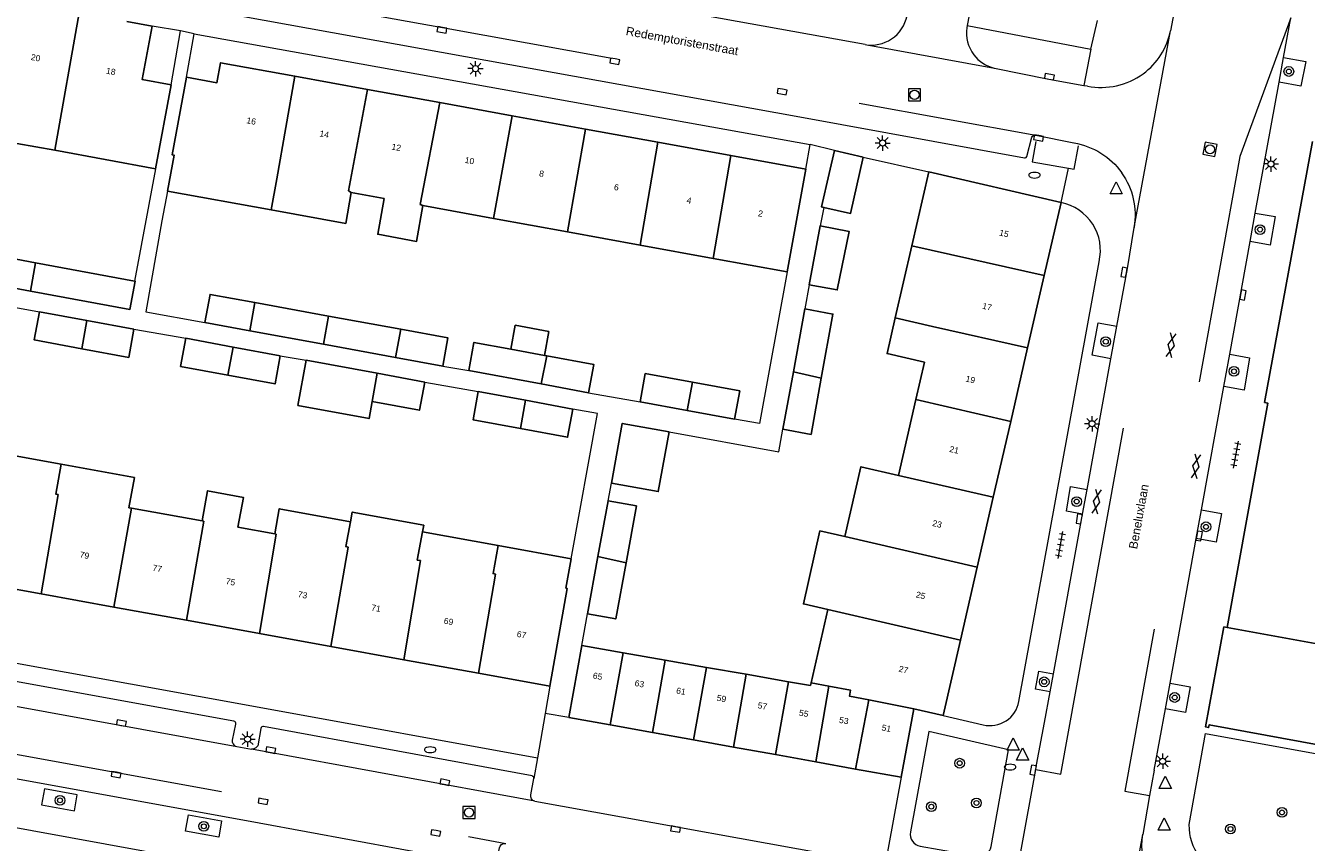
# Model space of a CAD drawing. Extents: x 131101 to 132041, y 397511 to 398853.
# Tile 73 of 80: x 131594 to 131699, y 398575 to 398642. Entities that reach past the tile are written whole.
import ezdxf
from ezdxf.enums import TextEntityAlignment as Align

# ---------------------------------------------------------------- set-up
doc = ezdxf.new("R2010")
doc.units = 0
doc.linetypes.add('DGN Style 2', pattern=[51.514866, 30.90892, -20.605946])
doc.layers.add('_vervallen putten', color=250, linetype='Continuous', lineweight=9, plot=False)
doc.layers.add('_vervallen situatie', color=250, linetype='Continuous', lineweight=9, plot=False)
for name, color, linetype, lineweight in [('gg-afsc-erfafscheiding', 250, 'Continuous', 9), ('gg-afsc-muur', 250, 'Continuous', 9), ('gg-bbg-bijgebouw', 10, 'Continuous', 25), ('gg-bbg-gedigitaliseerde bebouwing', 10, 'Continuous', 25), ('gg-bbg-gedigitaliseerde bijgebouw', 10, 'Continuous', 25), ('gg-bbg-hoofdgebouw', 10, 'Continuous', 25), ('gg-bbg-luifel en loopbrug', 10, 'DGN Style 2', 25), ('gg-bbg-tussenscheiding', 10, 'Continuous', 25), ('gg-knt-verharding', 250, 'Continuous', 9), ('gg-knt-verharding nz', 250, 'DGN Style 2', 9), ('gt-grn-weggrens', 250, 'Continuous', 9), ('gt-symb-boom', 250, 'Continuous', 9), ('gt-symb-brandkraan', 250, 'Continuous', 9), ('gt-symb-gesloten verharding', 250, 'Continuous', 9), ('gt-symb-kolk', 250, 'Continuous', 9), ('gt-symb-lichtmast', 250, 'Continuous', 9), ('gt-symb-rioolschacht', 250, 'Continuous', 9), ('gt-symb-tegel verharding', 250, 'Continuous', 9), ('gt-symb-waterafsluiter', 250, 'Continuous', 9), ('X-AL-huisnummers', 2, 'Continuous', 25), ('X-AL-straatnaam', 3, 'Continuous', 35)]:
    doc.layers.add(name, color=color, linetype=linetype, lineweight=lineweight)
doc.styles.add('CS Annotative', font='arial.ttf')

# ---------------------------------------------------------------- blocks, each defined once
blk = doc.blocks.new('gt0-BOOM')
at = {"layer": 'gt-symb-boom'}
for radius in [0.4, 0.2]:
    blk.add_circle((0, 0), radius, dxfattribs=at)
blk = doc.blocks.new('gt0-KOLK')
at = {"layer": 'gt-symb-kolk', "flags": 128}
blk.add_lwpolyline([(0, 0), (0.38, 0), (0.38, 0.4), (-0.38, 0.4), (-0.38, 0), (0, 0)], dxfattribs=at)
blk = doc.blocks.new('gt0-RS')
at = {"layer": 'gt-symb-rioolschacht', "flags": 128}
blk.add_lwpolyline([(-0.5, -0.5), (0.5, -0.5), (0.5, 0.5), (-0.5, 0.5), (-0.5, -0.5)], close=True, dxfattribs=at)
at = {"layer": 'gt-symb-rioolschacht'}
blk.add_circle((0, 0), 0.375, dxfattribs=at)
blk = doc.blocks.new('gt0-LMAST')
at = {"layer": 'gt-symb-lichtmast'}
for p, q in [((-0.18, 0.17), (-0.45, 0.44)), ((-0.01, 0.25), (-0.01, 0.62)), ((0.17, 0.17), (0.44, 0.44)), ((-0.26, 0), (-0.63, 0)), ((-0.18, -0.18), (-0.45, -0.45)), ((-0.01, -0.25), (-0.01, -0.63)), ((0.44, -0.45), (0.17, -0.18)), ((0.24, 0), (0.62, 0))]:
    blk.add_line(p, q, dxfattribs=at)
blk.add_circle((-0.01, 0), 0.25, dxfattribs=at)
blk = doc.blocks.new('gt0-GESVH1')
at = {"layer": 'gt-symb-gesloten verharding'}
for p, q in [((-0.99, -0.26), (0.01, 0.24)), ((0.01, -0.26), (-0.99, 0.24)), ((0.01, 0.24), (1.01, -0.26)), ((1.01, 0.24), (0.01, -0.26))]:
    blk.add_line(p, q, dxfattribs=at)
blk = doc.blocks.new('gt0-TEG1')
at = {"layer": 'gt-symb-tegel verharding'}
for p, q in [((-1.12, 0), (1.12, 0)), ((-0.9, -0.25), (-0.9, 0.25)), ((-0.45, -0.25), (-0.45, 0.25)), ((0, -0.25), (0, 0.25)), ((0.45, -0.25), (0.45, 0.25)), ((0.9, -0.25), (0.9, 0.25))]:
    blk.add_line(p, q, dxfattribs=at)
blk = doc.blocks.new('gt0-BR')
at = {"layer": 'gt-symb-brandkraan', "extrusion": (0, 0, -1)}
for centre, radius, start, end in [((0.24, 0), 0.206, 287.5669, 72.4331), ((-0.6, -2.66), 3, 72.4331, 73.108), ((0, -0.69), 0.938, 73.108, 106.892), ((0.6, -2.66), 3, 106.892, 107.5669), ((-0.24, 0), 0.206, 107.5669, 252.433), ((-0.6, 2.66), 3, 286.892, 287.5669), ((0.6, 2.66), 3, 252.433, 253.1079)]:
    blk.add_arc(centre, radius, start, end, dxfattribs=at)
at = {"layer": 'gt-symb-brandkraan'}
blk.add_arc((0, 0.69), 0.938, 253.108, 286.8921, dxfattribs=at)
blk = doc.blocks.new('_vervallen situatie')
at = {"layer": 'gg-knt-verharding'}
for p, q in [((131688.01, 398643.62), (131687.58, 398641.31)), ((131696.85, 398639.12), (131697.44, 398642.37)), ((131684.59, 398625.18), (131687.58, 398641.31)), ((131696.48, 398637.08), (131696.85, 398639.12)), ((131680.47, 398636.83), (131680.76, 398636.78)), ((131694.53, 398626.35), (131696.48, 398637.08)), ((131694.11, 398624.01), (131694.53, 398626.35)), ((131684.03, 398621.82), (131684.59, 398625.18)), ((131692.43, 398614.78), (131694.11, 398624.01)), ((131683.17, 398617.07), (131684.03, 398621.82)), ((131682.68, 398614.41), (131683.17, 398617.07)), ((131680.73, 398603.68), (131682.68, 398614.41)), ((131691.95, 398612.13), (131692.43, 398614.78)), ((131690.12, 398602.02), (131691.95, 398612.13)), ((131680.36, 398601.65), (131680.73, 398603.68)), ((131689.69, 398599.66), (131690.12, 398602.02)), ((131677.97, 398588.55), (131680.36, 398601.65)), ((131687.54, 398587.79), (131689.69, 398599.66)), ((131677.71, 398587.09), (131677.97, 398588.55)), ((131677.24, 398584.56), (131677.71, 398587.09)), ((131687.15, 398585.69), (131687.54, 398587.79)), ((131686.23, 398580.66), (131687.15, 398585.69)), ((131689.11, 398576.19), (131690.43, 398583.67)), ((131675.28, 398573.97), (131676.52, 398580.71)), ((131686.23, 398580.66), (131685.86, 398578.57)), ((131685.86, 398578.57), (131685.3, 398575.39)), ((131682.32, 398559.16), (131685.3, 398575.39))]:
    blk.add_line(p, q, dxfattribs=at)
at = {"layer": 'gg-knt-verharding', "flags": 128}
for points in [[(131696.85, 398639.12), (131698.68, 398638.78), (131698.27, 398636.75), (131696.48, 398637.08)], [(131694.53, 398626.35), (131696.17, 398626.06), (131695.76, 398623.71), (131694.11, 398624.01)], [(131682.68, 398614.41), (131681.15, 398614.7), (131681.64, 398617.35), (131683.17, 398617.07)], [(131692.43, 398614.78), (131694.06, 398614.48), (131693.61, 398611.83), (131691.95, 398612.13)], [(131680.36, 398601.65), (131679.04, 398601.89), (131679.37, 398603.93), (131680.73, 398603.68)], [(131690.12, 398602.02), (131691.76, 398601.72), (131691.33, 398599.36), (131689.69, 398599.66)], [(131677.71, 398587.09), (131676.49, 398587.31), (131676.76, 398588.77), (131677.97, 398588.55)], [(131687.54, 398587.79), (131689.19, 398587.49), (131688.81, 398585.39), (131687.15, 398585.69)], [(131676.52, 398580.71), (131676.59, 398581.1), (131677.24, 398584.56)]]:
    blk.add_lwpolyline(points, dxfattribs=at)
at = {"layer": 'gg-knt-verharding'}
for start, end in [(306.335, 348.649), (258.6296, 306.3325)]:
    blk.add_arc((131681.9, 398642.45), 5.79, start, end, dxfattribs=at)
at = {"layer": 'gg-knt-verharding', "extrusion": (0, 0, -1)}
for centre, radius, start, end in [((-131678.67, 398626.18), 6.01, 99.4503, 144.542), ((-131678.66, 398626.18), 6.01, 144.5857, 189.5539), ((-131693.49, 398576.12), 4.38, 286.8974, 0.9697), ((-131690.96, 398574.47), 5.73, 332.1111, 9.2944)]:
    blk.add_arc(centre, radius, start, end, dxfattribs=at)
at = {"layer": 'gg-knt-verharding nz', "flags": 128}
for points in [[(131697.44, 398642.37), (131693.27, 398630.99), (131683.83, 398578.94), (131685.86, 398578.57)], [(131676.52, 398580.71), (131678.57, 398580.34), (131686.02, 398621.46), (131684.03, 398621.82)]]:
    blk.add_lwpolyline(points, dxfattribs=at)
at = {"layer": 'gt-symb-boom'}
for p in [(131697.28, 398637.97), (131694.92, 398625), (131682.26, 398615.81), (131692.78, 398613.37), (131679.87, 398602.69), (131690.48, 398600.62), (131677.21, 398587.9), (131687.92, 398586.62)]:
    blk.add_blockref('gt0-BOOM', p, dxfattribs=at)
at = {"layer": 'gt-symb-brandkraan'}
for p in [(131676.41, 398629.47), (131626.84, 398582.34), (131674.41, 398580.92)]:
    blk.add_blockref('gt0-BR', p, dxfattribs=at)
at = {"layer": 'gt-symb-gesloten verharding'}
for p, rotation in [((131687.61, 398615.51), 79.6900296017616), ((131689.67, 398605.59), 261.0273733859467), ((131681.52, 398602.7), 261.0273733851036)]:
    blk.add_blockref('gt0-GESVH1', p, dxfattribs=dict(at, rotation=rotation))
at = {"layer": 'gt-symb-kolk'}
for p, rotation in [((131683.96, 398621.46), 79.80279442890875), ((131693.32, 398619.67), 259.4542656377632), ((131680.28, 398601.23), 79.69002960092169), ((131689.73, 398599.9), 259.8027944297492), ((131676.5, 398580.63), 79.2028668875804)]:
    blk.add_blockref('gt0-KOLK', p, dxfattribs=dict(at, rotation=rotation))
at = {"layer": 'gt-symb-lichtmast'}
for p in [(131695.82, 398630.38), (131681.15, 398609.07), (131686.94, 398581.39)]:
    blk.add_blockref('gt0-LMAST', p, dxfattribs=at)
at = {"layer": 'gt-symb-tegel verharding', "rotation": 79.6900296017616}
for p in [(131692.94, 398606.54), (131678.55, 398599.12)]:
    blk.add_blockref('gt0-TEG1', p, dxfattribs=at)
blk = doc.blocks.new('gt0-WAFSL')
at = {"layer": 'gt-symb-waterafsluiter'}
for p, q in [((-0.5, -0.33), (0, 0.67)), ((0, 0.67), (0.5, -0.33)), ((0.5, -0.33), (-0.5, -0.33))]:
    blk.add_line(p, q, dxfattribs=at)
blk = doc.blocks.new('_vervallen putten')
at = {"layer": 'gt-symb-rioolschacht', "rotation": 169.5106101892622}
blk.add_blockref('gt0-RS', (131690.819, 398631.579), dxfattribs=at)

msp = doc.modelspace()

# ---------------------------------------------------------------- linework, layer by layer
at = {"layer": 'gg-afsc-erfafscheiding'}
for p, q in [((131606.83, 398637.49), (131607.48, 398641.06)), ((131657.65, 398629.96), (131658.02, 398631.99)), ((131659.12, 398626.82), (131658.82, 398625.32)), ((131604.81, 398625.71), (131603.51, 398618.24)), ((131657.92, 398620.47), (131657.57, 398618.49)), ((131590.69, 398618.98), (131594.78, 398618.26)), ((131603.51, 398618.24), (131608.35, 398617.37)), ((131602.53, 398616.83), (131606.78, 398616.08)), ((131614.53, 398614.65), (131616.67, 398614.29)), ((131627.86, 398613.8), (131630, 398613.44)), ((131626.38, 398612.49), (131630.78, 398611.72)), ((131639.83, 398611.62), (131644.05, 398610.88)), ((131641.43, 398602.74), (131641.7, 398604.21)), ((131639.28, 398590.88), (131639.75, 398593.49)), ((131636.65, 398587.54), (131636.27, 398585.31)), ((131636.27, 398585.31), (131635.64, 398581.67))]:
    msp.add_line(p, q, dxfattribs=at)
at = {"layer": 'gg-afsc-erfafscheiding', "flags": 128}
for points in [[(131656.12, 398621.53), (131653.86, 398609.08), (131651.8, 398609.45)], [(131638.4, 398598), (131640.56, 398609.91), (131638.53, 398610.28)], [(131646.43, 398608.4), (131655.44, 398606.76), (131655.77, 398608.62)]]:
    msp.add_lwpolyline(points, dxfattribs=at)
at = {"layer": 'gg-afsc-muur'}
for p, q in [((131662.37, 398630.95), (131667.75, 398629.73)), ((131604.3, 398629.99), (131602.57, 398620.77)), ((131605.27, 398628.16), (131604.81, 398625.71))]:
    msp.add_line(p, q, dxfattribs=at)
at = {"layer": 'gg-bbg-bijgebouw'}
for p, q in [((131660, 398631.49), (131659.58, 398629.61)), ((131662.37, 398630.95), (131660, 398631.49)), ((131639.28, 398590.88), (131638.21, 398584.98)), ((131665.47, 398580.07), (131666.51, 398585.69)), ((131638.21, 398584.98), (131641.61, 398584.37)), ((131641.61, 398584.37), (131645.06, 398583.75)), ((131645.06, 398583.75), (131648.43, 398583.14)), ((131648.43, 398583.14), (131651.71, 398582.55)), ((131651.71, 398582.55), (131655.16, 398581.93)), ((131655.16, 398581.93), (131658.48, 398581.33)), ((131658.48, 398581.33), (131661.73, 398580.74)), ((131661.73, 398580.74), (131665.47, 398580.07))]:
    msp.add_line(p, q, dxfattribs=at)
at = {"layer": 'gg-bbg-bijgebouw', "flags": 128}
msp.add_lwpolyline([(131699.21, 398632.23), (131695.29, 398610.82), (131695.56, 398610.76), (131692.22, 398592.36)], dxfattribs=at)
at = {"layer": 'gg-bbg-gedigitaliseerde bebouwing'}
for p, q in [((131592.92, 398632.07), (131596.04, 398631.51)), ((131596.04, 398631.51), (131604.3, 398629.99)), ((131656.12, 398621.53), (131657.65, 398629.96)), ((131666.35, 398623.67), (131667.75, 398629.73)), ((131605.27, 398628.16), (131613.79, 398626.61)), ((131619.9, 398625.5), (131620.36, 398628.04)), ((131620.36, 398628.04), (131623.07, 398627.55)), ((131613.79, 398626.61), (131619.9, 398625.5)), ((131626.23, 398626.97), (131632.02, 398625.92)), ((131632.02, 398625.92), (131638.11, 398624.81)), ((131644.05, 398623.73), (131638.11, 398624.81)), ((131650.06, 398622.64), (131644.05, 398623.73)), ((131664.99, 398617.76), (131666.35, 398623.67)), ((131656.12, 398621.53), (131650.06, 398622.64)), ((131666.67, 398611.05), (131665.26, 398604.83)), ((131596.56, 398605.75), (131590.7, 398606.82)), ((131602.34, 398602.16), (131608.12, 398601.11)), ((131611.06, 398600.58), (131614.09, 398600.03)), ((131632.42, 398599.09), (131626.21, 398600.21)), ((131638.4, 398598), (131632.42, 398599.09)), ((131658.08, 398587.81), (131659.47, 398593.83)), ((131658.03, 398587.59), (131658.08, 398587.81))]:
    msp.add_line(p, q, dxfattribs=at)
at = {"layer": 'gg-bbg-gedigitaliseerde bebouwing', "flags": 128}
for points in [[(131626.23, 398626.97), (131625.71, 398624.03), (131622.53, 398624.61), (131623.07, 398627.55)], [(131666.67, 398611.05), (131667.38, 398614.12), (131664.32, 398614.83), (131664.99, 398617.76)], [(131596.56, 398605.75), (131602.56, 398604.66), (131602.12, 398602.18), (131602.34, 398602.16)], [(131660.85, 398599.81), (131662.17, 398605.54), (131665.26, 398604.83)], [(131611.06, 398600.58), (131611.51, 398603.03), (131608.57, 398603.57), (131608.12, 398601.11)], [(131620.3, 398601.04), (131614.45, 398602.1), (131614.09, 398600.03)], [(131626.21, 398600.21), (131626.31, 398600.75), (131620.44, 398601.82), (131620.3, 398601.04)], [(131659.47, 398593.83), (131657.45, 398594.29), (131658.81, 398600.28), (131660.85, 398599.81)]]:
    msp.add_lwpolyline(points, dxfattribs=at)
at = {"layer": 'gg-bbg-gedigitaliseerde bijgebouw'}
for p, q in [((131658.82, 398625.32), (131657.92, 398620.47)), ((131594.46, 398622.27), (131588.36, 398623.4)), ((131602.57, 398620.77), (131594.46, 398622.27)), ((131587.94, 398621.07), (131594.03, 398619.96)), ((131618.5, 398617.9), (131612.44, 398619.01)), ((131598.66, 398617.54), (131594.78, 398618.26)), ((131624.42, 398616.82), (131618.5, 398617.9)), ((131657.57, 398618.49), (131656.63, 398613.34)), ((131602.53, 398616.83), (131598.66, 398617.54)), ((131608.35, 398617.37), (131612.03, 398616.7)), ((131612.03, 398616.7), (131618.08, 398615.59)), ((131610.66, 398615.36), (131606.78, 398616.08)), ((131618.08, 398615.59), (131623.99, 398614.51)), ((131614.53, 398614.65), (131610.66, 398615.36)), ((131623.99, 398614.51), (131627.86, 398613.8)), ((131636.39, 398614.65), (131636.2, 398614.68)), ((131622.49, 398613.21), (131616.67, 398614.29)), ((131630, 398613.44), (131635.95, 398612.34)), ((131626.38, 398612.49), (131622.49, 398613.21)), ((131635.95, 398612.34), (131639.83, 398611.62)), ((131656.63, 398613.34), (131655.77, 398608.62)), ((131634.65, 398611), (131630.78, 398611.72)), ((131638.53, 398610.28), (131634.65, 398611)), ((131644.05, 398610.88), (131647.92, 398610.16)), ((131647.92, 398610.16), (131651.8, 398609.45)), ((131641.43, 398602.74), (131640.6, 398598.18)), ((131640.6, 398598.18), (131639.75, 398593.49)), ((131639.28, 398590.88), (131642.66, 398590.29)), ((131642.66, 398590.29), (131646.12, 398589.68)), ((131646.12, 398589.68), (131649.51, 398589.09)), ((131649.51, 398589.09), (131652.76, 398588.52)), ((131652.76, 398588.52), (131656.23, 398587.91)), ((131656.23, 398587.91), (131658.03, 398587.59))]:
    msp.add_line(p, q, dxfattribs=at)
at = {"layer": 'gg-bbg-gedigitaliseerde bijgebouw', "flags": 128}
for points in [[(131662.37, 398630.95), (131661.32, 398626.32), (131659.12, 398626.82)], [(131659.58, 398629.61), (131658.95, 398626.86), (131659.12, 398626.82)], [(131657.92, 398620.47), (131660.23, 398620.05), (131661.21, 398624.83), (131658.82, 398625.32)], [(131594.03, 398619.96), (131602.2, 398618.45), (131602.62, 398620.77), (131602.57, 398620.77)], [(131608.35, 398617.37), (131608.78, 398619.68), (131612.44, 398619.01)], [(131594.78, 398618.26), (131594.35, 398615.95), (131598.25, 398615.23)], [(131658.92, 398612.81), (131659.88, 398618.07), (131657.57, 398618.49)], [(131598.25, 398615.23), (131602.1, 398614.52), (131602.53, 398616.83)], [(131627.86, 398613.8), (131628.29, 398616.11), (131624.42, 398616.82)], [(131606.78, 398616.08), (131606.36, 398613.77), (131610.23, 398613.05)], [(131633.44, 398615.19), (131630.42, 398615.75), (131630, 398613.44)], [(131610.23, 398613.05), (131614.11, 398612.34), (131614.53, 398614.65)], [(131639.83, 398611.62), (131640.26, 398613.93), (131636.39, 398614.65)], [(131616.67, 398614.29), (131615.98, 398610.57), (131621.82, 398609.49), (131622.08, 398610.9)], [(131622.08, 398610.9), (131625.95, 398610.18), (131626.38, 398612.49)], [(131648.36, 398612.47), (131644.48, 398613.19), (131644.05, 398610.88)], [(131651.8, 398609.45), (131652.23, 398611.76), (131648.36, 398612.47)], [(131655.77, 398608.62), (131658.09, 398608.2), (131658.92, 398612.81)], [(131630.78, 398611.72), (131630.35, 398609.4), (131634.23, 398608.69)], [(131634.23, 398608.69), (131638.1, 398607.97), (131638.53, 398610.28)], [(131646.43, 398608.4), (131642.59, 398609.1), (131641.7, 398604.21)], [(131646.43, 398608.4), (131645.54, 398603.51), (131641.7, 398604.21)], [(131642.9, 398597.66), (131643.75, 398602.33), (131641.43, 398602.74)], [(131639.75, 398593.49), (131642.06, 398593.07), (131642.9, 398597.66)]]:
    msp.add_lwpolyline(points, dxfattribs=at)
at = {"layer": 'gg-bbg-hoofdgebouw'}
for p, q in [((131604.01, 398641.68), (131601.94, 398642.06)), ((131615.73, 398637.58), (131621.68, 398636.5)), ((131605.57, 398636.86), (131604.3, 398629.99)), ((131621.68, 398636.5), (131627.63, 398635.42)), ((131627.63, 398635.42), (131633.57, 398634.34)), ((131633.57, 398634.34), (131639.58, 398633.24)), ((131645.51, 398632.17), (131639.58, 398633.24)), ((131651.5, 398631.08), (131645.51, 398632.17)), ((131657.65, 398629.96), (131651.5, 398631.08)), ((131667.75, 398629.73), (131678.6, 398627.21)), ((131678.6, 398627.21), (131677.22, 398621.23)), ((131677.22, 398621.23), (131675.85, 398615.29)), ((131675.85, 398615.29), (131674.46, 398609.26)), ((131674.46, 398609.26), (131673.03, 398603.05)), ((131673.03, 398603.05), (131671.71, 398597.32)), ((131671.71, 398597.32), (131670.33, 398591.33)), ((131594.91, 398595.12), (131588.99, 398596.2)), ((131600.88, 398594.04), (131594.91, 398595.12)), ((131606.85, 398592.95), (131600.88, 398594.04)), ((131612.83, 398591.87), (131606.85, 398592.95)), ((131692.22, 398592.36), (131691.95, 398592.41)), ((131618.67, 398590.81), (131612.83, 398591.87)), ((131670.33, 398591.33), (131668.91, 398585.15)), ((131624.67, 398589.72), (131618.67, 398590.81)), ((131630.79, 398588.6), (131624.67, 398589.72)), ((131636.65, 398587.54), (131630.79, 398588.6)), ((131666.51, 398585.69), (131668.91, 398585.15))]:
    msp.add_line(p, q, dxfattribs=at)
at = {"layer": 'gg-bbg-hoofdgebouw', "flags": 128}
for points in [[(131604.01, 398641.68), (131603.21, 398637.3), (131605.57, 398636.86)], [(131606.83, 398637.49), (131609.33, 398637.04), (131609.63, 398638.69), (131615.73, 398637.58)], [(131606.83, 398637.49), (131605.66, 398631.14), (131605.82, 398631.11), (131605.27, 398628.16)], [(131636.65, 398587.54), (131638.07, 398595.57), (131637.97, 398595.59), (131638.4, 398598)], [(131691.95, 398592.41), (131690.45, 398584.2), (131690.7, 398584.15), (131690.75, 398584.38), (131736.36, 398576), (131736.32, 398575.78), (131736.58, 398575.73), (131738.1, 398583.93)]]:
    msp.add_lwpolyline(points, dxfattribs=at)
at = {"layer": 'gg-bbg-luifel en loopbrug'}
msp.add_line((131636.2, 398614.68), (131633.44, 398615.19), dxfattribs=at)
at = {"layer": 'gg-bbg-luifel en loopbrug', "flags": 128}
msp.add_lwpolyline([(131636.2, 398614.68), (131636.56, 398616.65), (131633.81, 398617.16), (131633.44, 398615.19)], dxfattribs=at)
at = {"layer": 'gg-bbg-tussenscheiding'}
for p, q in [((131598.02, 398642.77), (131596.04, 398631.51)), ((131614.24, 398629.15), (131615.73, 398637.58)), ((131620.13, 398628.17), (131621.68, 398636.5)), ((131626.01, 398627.06), (131627.63, 398635.42)), ((131632.02, 398625.92), (131633.57, 398634.34)), ((131639.58, 398633.24), (131638.11, 398624.81)), ((131645.51, 398632.17), (131644.05, 398623.73)), ((131651.5, 398631.08), (131650.06, 398622.64)), ((131614.24, 398629.15), (131613.79, 398626.61)), ((131620.13, 398628.17), (131620.36, 398628.04)), ((131626.01, 398627.06), (131626.23, 398626.97)), ((131666.35, 398623.67), (131677.22, 398621.23)), ((131594.46, 398622.27), (131594.03, 398619.96)), ((131612.44, 398619.01), (131612.03, 398616.7)), ((131618.5, 398617.9), (131618.08, 398615.59)), ((131668.05, 398617.06), (131664.99, 398617.76)), ((131598.66, 398617.54), (131598.25, 398615.23)), ((131624.42, 398616.82), (131623.99, 398614.51)), ((131668.05, 398617.06), (131675.85, 398615.29)), ((131610.66, 398615.36), (131610.23, 398613.05)), ((131636.39, 398614.65), (131635.95, 398612.34)), ((131622.49, 398613.21), (131622.08, 398610.9)), ((131648.36, 398612.47), (131647.92, 398610.16)), ((131658.92, 398612.81), (131656.63, 398613.34)), ((131634.65, 398611), (131634.23, 398608.69)), ((131666.67, 398611.05), (131674.46, 398609.26)), ((131673.03, 398603.05), (131665.26, 398604.83)), ((131594.91, 398595.12), (131596.32, 398603.26)), ((131600.88, 398594.04), (131602.34, 398602.16)), ((131606.85, 398592.95), (131608.25, 398601.09)), ((131608.25, 398601.09), (131608.12, 398601.11)), ((131612.83, 398591.87), (131614.21, 398600.01)), ((131614.21, 398600.01), (131614.09, 398600.03)), ((131660.85, 398599.81), (131671.71, 398597.32)), ((131618.67, 398590.81), (131620.09, 398598.94)), ((131624.67, 398589.72), (131626.04, 398597.86)), ((131642.9, 398597.66), (131640.6, 398598.18)), ((131630.79, 398588.6), (131632.2, 398596.74)), ((131659.47, 398593.83), (131670.33, 398591.33)), ((131641.61, 398584.37), (131642.66, 398590.29)), ((131645.06, 398583.75), (131646.12, 398589.68)), ((131648.43, 398583.14), (131649.51, 398589.09)), ((131651.71, 398582.55), (131652.76, 398588.52)), ((131655.16, 398581.93), (131656.23, 398587.91)), ((131658.08, 398587.81), (131659.54, 398587.54)), ((131658.48, 398581.33), (131659.54, 398587.54)), ((131661.73, 398580.74), (131662.83, 398586.42)), ((131662.83, 398586.42), (131666.51, 398585.69))]:
    msp.add_line(p, q, dxfattribs=at)
at = {"layer": 'gg-bbg-tussenscheiding', "flags": 128}
for points in [[(131596.56, 398605.75), (131596.11, 398603.3), (131596.32, 398603.26)], [(131704.98, 398604.36), (131702.46, 398590.49), (131692.22, 398592.36)], [(131620.3, 398601.04), (131619.92, 398598.99), (131620.09, 398598.94)], [(131626.21, 398600.21), (131625.77, 398597.89), (131626.04, 398597.86)], [(131632.42, 398599.09), (131631.99, 398596.78), (131632.2, 398596.74)], [(131659.54, 398587.54), (131661.31, 398587.23), (131661.23, 398586.74), (131662.83, 398586.42)]]:
    msp.add_lwpolyline(points, dxfattribs=at)
at = {"layer": 'gg-knt-verharding'}
for p, q in [((131671.32, 398644.04), (131670.9, 398641.73)), ((131670.9, 398641.73), (131670.87, 398641.56)), ((131670.9, 398641.73), (131681.04, 398639.81)), ((131606.35, 398641.29), (131604.01, 398641.68)), ((131605.57, 398636.86), (131606.35, 398641.29)), ((131607.48, 398641.06), (131658.02, 398631.99)), ((131681.04, 398639.81), (131680.47, 398636.83)), ((131676.51, 398632.75), (131679.65, 398632.11)), ((131675.14, 398586.3), (131681.71, 398622.36)), ((131631.56, 398568.87), (131541.85, 398585.24)), ((131668.91, 398585.15), (131672.2, 398584.38)), ((131610.96, 398582.6), (131612.17, 398582.39)), ((131635.42, 398578.11), (131664.17, 398572.93))]:
    msp.add_line(p, q, dxfattribs=at)
at = {"layer": 'gg-knt-verharding', "flags": 128}
for points in [[(131662.52, 398640.17), (131640.16, 398644.22), (131596.19, 398652.15)], [(131611.65, 398644.18), (131611.39, 398642.71), (131611.39, 398642.61), (131611.44, 398642.53), (131611.54, 398642.47), (131656.85, 398634.29), (131675.59, 398630.89), (131675.66, 398630.89), (131675.73, 398630.92), (131675.79, 398630.99), (131676.2, 398632.57), (131676.26, 398632.66), (131676.38, 398632.74), (131676.51, 398632.75)], [(131673.12, 398638.25), (131677.6, 398637.35), (131680.47, 398636.83)], [(131676.53, 398632.23), (131676.23, 398630.57), (131679.68, 398629.95), (131680.03, 398631.87)], [(131563.77, 398594.72), (131613.41, 398585.72), (131635.64, 398581.67)], [(131542.83, 398591.06), (131542.98, 398590.99), (131543.08, 398590.87), (131543.14, 398590.71), (131543.12, 398590.54), (131542.87, 398589.21), (131542.88, 398589.13), (131542.92, 398589.05), (131543.03, 398588.98), (131575.46, 398583.14), (131578.96, 398582.49), (131612.8, 398576.33), (131632.08, 398572.79), (131632.24, 398572.85), (131632.52, 398574.28), (131632.58, 398574.43), (131632.68, 398574.56), (131632.85, 398574.64), (131633.04, 398574.65)], [(131610.66, 398582.82), (131610.62, 398582.96), (131610.62, 398583.11), (131610.88, 398584.44), (131610.88, 398584.52), (131610.86, 398584.59), (131610.8, 398584.65), (131610.73, 398584.67), (131588.57, 398588.7), (131588.5, 398588.7), (131588.43, 398588.67), (131588.37, 398588.61), (131588.34, 398588.54), (131588.12, 398587.21), (131588.05, 398587.04), (131587.93, 398586.91), (131587.78, 398586.85), (131587.61, 398586.84)], [(131690.43, 398583.67), (131737.19, 398575.16), (131738.92, 398584.43), (131736.89, 398584.84), (131737.8, 398588.52), (131737.24, 398588.66)], [(131635.35, 398579.96), (131635.35, 398580.03), (131635.33, 398580.09), (131635.26, 398580.15), (131635.19, 398580.18), (131613.17, 398584.24), (131613.09, 398584.24), (131613.02, 398584.2), (131612.96, 398584.15), (131612.93, 398584.07), (131612.68, 398582.65), (131612.62, 398582.57), (131612.54, 398582.5), (131612.36, 398582.41), (131612.17, 398582.39)], [(131635.42, 398578.11), (131635.26, 398578.18), (131635.15, 398578.3), (131635.09, 398578.46), (131635.1, 398578.63), (131635.35, 398579.96)], [(131597.88, 398578.64), (131595.18, 398579.13), (131594.94, 398577.82), (131597.64, 398577.32), (131597.88, 398578.64)], [(131609.48, 398575.16), (131606.77, 398575.64), (131607.01, 398576.98), (131609.72, 398576.49), (131609.48, 398575.16)]]:
    msp.add_lwpolyline(points, dxfattribs=at)
msp.add_lwpolyline([(131674.29, 398582.32), (131667.75, 398583.82), (131666.23, 398575.59, 0.415727), (131667.04, 398574.42), (131671.71, 398573.59, 0.414325), (131672.87, 398574.39)], format="xyb", close=True, dxfattribs=at)
at = {"layer": 'gg-knt-verharding'}
for centre, radius, start, end in [((131663, 398643.15), 3.02, 303.6765, 348.5988), ((131673.79, 398641.13), 2.96, 171.6436, 217.098), ((131663, 398643.15), 3.02, 260.7805, 303.652), ((131673.79, 398641.13), 2.96, 217.1764, 256.8381), ((131677.83, 398623.3), 3.99, 346.4377, 78.9013), ((131672.75, 398586.74), 2.43, 256.823, 349.4888), ((131611.04, 398583.02), 0.43, 207.9557, 259.4707)]:
    msp.add_arc(centre, radius, start, end, dxfattribs=at)
at = {"layer": 'gg-knt-verharding nz'}
for p, q in [((131587.61, 398586.84), (131610.96, 398582.6)), ((131635.42, 398578.11), (131612.17, 398582.39))]:
    msp.add_line(p, q, dxfattribs=at)
at = {"layer": 'gg-knt-verharding nz', "flags": 128}
for points in [[(131611.33, 398644.55), (131627.83, 398641.58), (131655.74, 398636.51), (131676.51, 398632.75)], [(131579.29, 398584.42), (131613.16, 398578.29), (131633.04, 398574.65)]]:
    msp.add_lwpolyline(points, dxfattribs=at)
at = {"layer": 'gt-grn-weggrens'}
for p, q in [((131681.04, 398639.81), (131681.57, 398642.16)), ((131607.48, 398641.06), (131606.35, 398641.29)), ((131662.52, 398640.17), (131673.12, 398638.25)), ((131660, 398631.49), (131658.02, 398631.99)), ((131678.6, 398627.21), (131679.21, 398630.04)), ((131638.21, 398584.98), (131636.27, 398585.31)), ((131635.64, 398581.67), (131635.35, 398579.96)), ((131665.47, 398580.07), (131664.17, 398572.93))]:
    msp.add_line(p, q, dxfattribs=at)

# ---------------------------------------------------------------- block references
at = {"layer": '_vervallen putten'}
msp.add_blockref('_vervallen putten', (0, 0), dxfattribs=at)
at = {"layer": '_vervallen situatie'}
msp.add_blockref('_vervallen situatie', (0, 0), dxfattribs=at)
at = {"layer": 'gt-symb-boom'}
for p in [(131670.27, 398581.23), (131596.46, 398578.18), (131667.95, 398577.66), (131671.65, 398577.97), (131696.72, 398577.19), (131608.26, 398576.05), (131692.49, 398575.83)]:
    msp.add_blockref('gt0-BOOM', p, dxfattribs=at)
at = {"layer": 'gt-symb-kolk'}
for p, rotation in [((131627.83, 398641.58), 169.761557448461), ((131642.01, 398639), 169.6872135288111), ((131677.6, 398637.35), 349.6049240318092), ((131655.74, 398636.51), 169.7204162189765), ((131676.78, 398632.71), 170.4169519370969), ((131601.46, 398584.33), 349.6713347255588), ((131613.71, 398582.1), 349.5652395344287), ((131601.1, 398580.48), 169.7456757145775), ((131628, 398579.47), 349.5652395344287), ((131613.16, 398578.29), 169.7283567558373), ((131627.32, 398575.7), 169.6143170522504), ((131647, 398576.02), 169.7853830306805)]:
    msp.add_blockref('gt0-KOLK', p, dxfattribs=dict(at, rotation=rotation))
at = {"layer": 'gt-symb-lichtmast'}
for p in [(131630.56, 398638.2), (131663.96, 398632.1), (131611.86, 398583.2)]:
    msp.add_blockref('gt0-LMAST', p, dxfattribs=at)
at = {"layer": 'gt-symb-rioolschacht'}
for p in [(131666.57, 398636.05), (131630.01, 398577.18)]:
    msp.add_blockref('gt0-RS', p, dxfattribs=at)
at = {"layer": 'gt-symb-waterafsluiter'}
for p in [(131683.11, 398628.25), (131674.66, 398582.63), (131675.44, 398581.82), (131687.14, 398579.49), (131687.05, 398576.07)]:
    msp.add_blockref('gt0-WAFSL', p, dxfattribs=at)

# ---------------------------------------------------------------- texts
at = {"layer": 'X-AL-huisnummers', "style": 'CS Annotative'}
for s, rotation, p in [('20', 349.7, (131594.42, 398638.85)), ('18', 349.7, (131600.59, 398637.73)), ('16', 349.7, (131612.11, 398633.66)), ('14', 349.7, (131618.1, 398632.58)), ('12', 349.7, (131624.01, 398631.5)), ('10', 349.7, (131630.02, 398630.41)), ('8', 349.7, (131635.93, 398629.34)), ('6', 349.7, (131642.07, 398628.22)), ('4', 349.7, (131648.03, 398627.14)), ('2', 349.7, (131653.89, 398626.07)), ('15', 347, (131673.86, 398624.44)), ('17', 347, (131672.47, 398618.43)), ('19', 347, (131671.1, 398612.46)), ('21', 347, (131669.77, 398606.69)), ('23', 347, (131668.37, 398600.61)), ('79', 349.7, (131598.43, 398598.04)), ('77', 349.7, (131604.4, 398596.96)), ('75', 349.7, (131610.41, 398595.86)), ('73', 349.7, (131616.32, 398594.79)), ('25', 347, (131667.02, 398594.75)), ('71', 349.7, (131622.35, 398593.7)), ('69', 349.7, (131628.3, 398592.61)), ('67', 349.7, (131634.29, 398591.53)), ('27', 347, (131665.61, 398588.66)), ('65', 349.8, (131640.53, 398588.12)), ('63', 349.8, (131643.96, 398587.5)), ('61', 349.8, (131647.37, 398586.89)), ('59', 349.8, (131650.69, 398586.29)), ('57', 349.8, (131654.05, 398585.68)), ('55', 349.8, (131657.44, 398585.07)), ('53', 349.8, (131660.73, 398584.48)), ('51', 349.8, (131664.22, 398583.85))]:
    msp.add_text(s, height=0.5, rotation=rotation, dxfattribs=at).set_placement(p, align=Align.CENTER)
at = {"layer": 'X-AL-straatnaam', "style": 'CS Annotative'}
for s, rotation, p in [('Redemptoristenstraat', 349.7, (131647.49, 398640.39)), ('Beneluxlaan', 79.7, (131684.95, 398601.46))]:
    msp.add_text(s, height=0.7, rotation=rotation, dxfattribs=at).set_placement(p, align=Align.MIDDLE)

doc.saveas('drawing.dxf')
